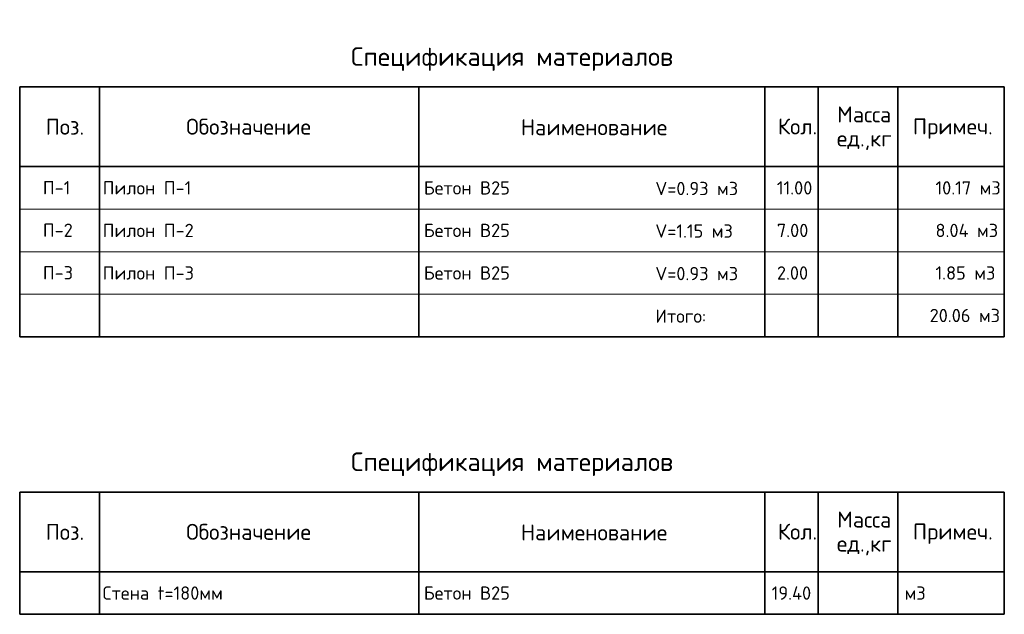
# Model space of a CAD drawing. Header units: millimetres. Extents: x -2725 to 87801, y 44707 to 71266.
# Tile 18 of 22: x 69301 to 87801, y 44707 to 55890. Entities that reach past the tile are written whole.
import ezdxf

# ---------------------------------------------------------------- set-up
doc = ezdxf.new("R2010")
doc.units = ezdxf.units.MM
doc.layers.add('Standard', color=7, linetype='Continuous', lineweight=25)
doc.styles.add('ARIAL', font='ARIAL.TTF')
doc.styles.add('ISOCPEUR', font='ISOCPEUR')

msp = doc.modelspace()

# ---------------------------------------------------------------- linework, layer by layer
at = {"layer": 'Standard', "color": 7, "linetype": 'Continuous', "lineweight": 35, "transparency": 33554687}
for p, q in [((69300.7, 54626.5), (87800.7, 54626.5)), ((69300.7, 54626.5), (69300.7, 53126.5)), ((69300.7, 53126.5), (69300.7, 54626.5)), ((70800.7, 54626.5), (70800.7, 53126.5)), ((76800.7, 54626.5), (76800.7, 53126.5)), ((83300.7, 54626.5), (83300.7, 53126.5)), ((84300.7, 54626.5), (84300.7, 53126.5)), ((85800.7, 54626.5), (85800.7, 53126.5)), ((87800.7, 54626.5), (87800.7, 53126.5)), ((69300.7, 53126.5), (69300.7, 52326.5)), ((87800.7, 53126.5), (69300.7, 53126.5)), ((70800.7, 53126.5), (70800.7, 52326.5)), ((76800.7, 53126.5), (76800.7, 52326.5)), ((83300.7, 53126.5), (83300.7, 52326.5)), ((84300.7, 53126.5), (84300.7, 52326.5)), ((85800.7, 53126.5), (85800.7, 52326.5)), ((87800.7, 53126.5), (87800.7, 52326.5)), ((69300.7, 52326.5), (69300.7, 51526.5)), ((70800.7, 52326.5), (70800.7, 51526.5)), ((76800.7, 52326.5), (76800.7, 51526.5)), ((83300.7, 52326.5), (83300.7, 51526.5)), ((84300.7, 52326.5), (84300.7, 51526.5)), ((85800.7, 52326.5), (85800.7, 51526.5)), ((87800.7, 52326.5), (87800.7, 51526.5)), ((69300.7, 51526.5), (69300.7, 49926.5)), ((70800.7, 51526.5), (70800.7, 49926.5)), ((76800.7, 51526.5), (76800.7, 49926.5)), ((83300.7, 51526.5), (83300.7, 49926.5)), ((84300.7, 51526.5), (84300.7, 49926.5)), ((85800.7, 51526.5), (85800.7, 49926.5)), ((87800.7, 51526.5), (87800.7, 49926.5)), ((69300.7, 49926.5), (87800.7, 49926.5)), ((69300.7, 47006.5), (87800.7, 47006.5)), ((69300.7, 47006.5), (69300.7, 45506.5)), ((69300.7, 45506.5), (69300.7, 47006.5)), ((70800.7, 47006.5), (70800.7, 45506.5)), ((76800.7, 47006.5), (76800.7, 45506.5)), ((83300.7, 47006.5), (83300.7, 45506.5)), ((84300.7, 47006.5), (84300.7, 45506.5)), ((85800.7, 47006.5), (85800.7, 45506.5)), ((87800.7, 47006.5), (87800.7, 45506.5)), ((87800.7, 45506.5), (69300.7, 45506.5)), ((69300.7, 45506.5), (69300.7, 44706.5)), ((70800.7, 45506.5), (70800.7, 44706.5)), ((76800.7, 45506.5), (76800.7, 44706.5)), ((83300.7, 45506.5), (83300.7, 44706.5)), ((84300.7, 45506.5), (84300.7, 44706.5)), ((85800.7, 45506.5), (85800.7, 44706.5)), ((87800.7, 45506.5), (87800.7, 44706.5)), ((69300.7, 44706.5), (87800.7, 44706.5))]:
    msp.add_line(p, q, dxfattribs=at)
at = {"layer": 'Standard', "color": 7, "linetype": 'Continuous', "lineweight": 13, "transparency": 33554687}
for p, q in [((69300.7, 52326.5), (87800.7, 52326.5)), ((69300.7, 51526.5), (87800.7, 51526.5)), ((69300.7, 50726.5), (87800.7, 50726.5)), ((69300.7, 45506.5), (87800.7, 45506.5)), ((69300.7, 44706.5), (87800.7, 44706.5))]:
    msp.add_line(p, q, dxfattribs=at)
at = {"layer": 'Standard', "color": 7, "linetype": 'Continuous', "lineweight": 35, "transparency": 33554687}
for points in [[(87800.7, 53126.5), (87800.7, 53126.5)], [(87800.7, 45506.5), (87800.7, 45506.5)]]:
    msp.add_lwpolyline(points, close=True, dxfattribs=at)

# ---------------------------------------------------------------- texts
at = {"layer": 'Standard', "color": 7, "linetype": 'Continuous', "lineweight": 35, "transparency": 33554687, "style": 'ISOCPEUR'}
for s, insert, char_height, width, attachment_point in [('\\A1;{\\fISOCPEUR|i0|b0;\\H350.000000;\\W1.000000;\\C7;Спецификация материалов}\\P', (78550.7, 54926.5), 350, 6122.965, 8), ('\\A1;{\\fISOCPEUR|i0|b0;\\H300.000000;\\W1.000000;\\C7;Поз.}\\P', (70150.3, 53876.1), 300, 873.679, 5), ('\\A1;{\\fISOCPEUR|i0|b0;\\H300.000000;\\W1.000000;\\C7;Обозначение}\\P', (73601.8, 53877.4), 300, 2501.273, 5), ('\\A1;{\\fISOCPEUR|i0|b0;\\H300.000000;\\W1.000000;\\C7;Кол.}\\P', (83915.5, 53881), 300, 888.889, 5), ('\\A1;{\\fISOCPEUR|i0|b0;\\H300.000000;\\W1.000000;\\C7;Наименование}\\P', (80093.4, 53866.6), 300, 2786.667, 5), ('\\A1;{\\fISOCPEUR|i0|b0;\\H300.000000;\\W1.000000;\\C7;Примеч.}\\P', (86833.7, 53842.1), 300, 1553.878, 5), ('\\A1;{\\fISOCPEUR|i0|b0;\\H250.000000;\\W1.000000;\\C7;Пилон П-1}\\P', (70859.3, 52726.5), 250, 1667.424, 4), ('\\A1;{\\fISOCPEUR|i0|b0;\\H250.000000;\\W1.000000;\\C7;11.00}\\P', (83527.4, 52726.5), 250, 777.273, 4), ('\\A1;{\\fISOCPEUR|i0|b0;\\H250.000000;\\W1.000000;\\C7;Пилон П-2}\\P', (70859.3, 51926.5), 250, 1721.212, 4), ('\\A1;{\\fISOCPEUR|i0|b0;\\H250.000000;\\W1.000000;\\C7;7.00}\\P', (83527.4, 51926.5), 250, 715.385, 4), ('\\A1;{\\fISOCPEUR|i0|b0;\\H250.000000;\\W1.000000;\\C7;Пилон П-3}\\P', (70859.3, 51126.5), 250, 1721.212, 4), ('\\A1;{\\fISOCPEUR|i0|b0;\\H250.000000;\\W1.000000;\\C7;2.00}\\P', (83527.4, 51126.5), 250, 715.385, 4), ('\\A1;{\\fISOCPEUR|i0|b0;\\H350.000000;\\W1.000000;\\C7;Спецификация материалов}\\P', (78550.7, 47306.5), 350, 6122.965, 8), ('\\A1;{\\fISOCPEUR|i0|b0;\\H300.000000;\\W1.000000;\\C7;Обозначение}\\P', (73601.8, 46257.4), 300, 2501.273, 5), ('\\A1;{\\fISOCPEUR|i0|b0;\\H300.000000;\\W1.000000;\\C7;Поз.}\\P', (70150.3, 46256.1), 300, 873.679, 5), ('\\A1;{\\fISOCPEUR|i0|b0;\\H300.000000;\\W1.000000;\\C7;Наименование}\\P', (80093.4, 46246.6), 300, 2786.667, 5), ('\\A1;{\\fISOCPEUR|i0|b0;\\H300.000000;\\W1.000000;\\C7;Кол.}\\P', (83915.5, 46261), 300, 888.889, 5), ('\\A1;{\\fISOCPEUR|i0|b0;\\H300.000000;\\W1.000000;\\C7;Примеч.}\\P', (86833.7, 46222.1), 300, 1553.878, 5), ('\\A1;{\\fISOCPEUR|i0|b0;\\H250.000000;\\W1.000000;\\C7;Стена t=180мм}\\P', (70859.3, 45106.5), 250, 2419.792, 4), ('\\A1;{\\fISOCPEUR|i0|b0;\\H250.000000;\\W1.000000;\\C7;19.40}\\P', (83800.7, 45106.5), 250, 860.294, 5), ('\\A1;{\\fISOCPEUR|i0|b0;\\H250.000000;\\W1.000000;\\C7;м3}\\P', (85927, 45106.5), 250, 485.294, 4)]:
    msp.add_mtext(s, dxfattribs=dict(at, insert=insert, char_height=char_height, width=width, attachment_point=attachment_point))
at = {"layer": 'Standard', "color": 7, "linetype": 'Continuous', "lineweight": 35, "transparency": 33554687, "char_height": 300, "width": 1244.513, "attachment_point": 2, "line_spacing_factor": 0.903614, "style": 'ARIAL'}
for insert in [(85168.4, 54257.9), (85168.4, 46637.9)]:
    msp.add_mtext('\\A1;{\\fISOCPEUR|i0|b0;\\H300.000000;\\W1.000000;\\C7;Масса}\\P{\\fISOCPEUR|i0|b0;\\H300.000000;\\W1.000000;\\C7;ед.,кг}\\P', dxfattribs=dict(at, insert=insert))
at = {"layer": 'Standard', "color": 7, "linetype": 'Continuous', "lineweight": 13, "transparency": 33554687, "char_height": 250}
for s, insert, width, attachment_point, style in [('}\\P', (76900.7, 52936.5), 86.591, 4, 'ARIAL'), ('\\A1;{\\fISOCPEUR|i0|b0;\\H250.000000;\\W1.000000;\\C7;10.17 м3}\\P', (86507.4, 52726.5), 1311.111, 4, 'ISOCPEUR'), ('\\A1;{\\fISOCPEUR|i0|b0;\\H250.000000;\\W1.000000;\\C7;П-1}\\P', (69736.1, 52605.3), 604.167, 7, 'ISOCPEUR'), ('\\A1;{\\fISOCPEUR|i0|b0;\\H250.000000;\\W1.000000;\\C7;V=0.93 м3}\\P', (81243.5, 52714.9), 1646.032, 4, 'ISOCPEUR'), ('}\\P', (76900.7, 52576.4), 86.591, 4, 'ARIAL'), ('\\A1;{\\fISOCPEUR|i0|b0;\\H250.000000;\\W1.000000;\\C7;V=1.15 м3}\\P', (81243.5, 51914.9), 1538.095, 4, 'ISOCPEUR'), ('\\A1;{\\fISOCPEUR|i0|b0;\\H250.000000;\\W1.000000;\\C7;П-2}\\P', (69736.1, 51805.3), 664.583, 7, 'ISOCPEUR'), ('}\\P', (76900.7, 52136.5), 86.591, 4, 'ARIAL'), ('\\A1;{\\fISOCPEUR|i0|b0;\\H250.000000;\\W1.000000;\\C7;8.04 м3}\\P', (86507.4, 51926.5), 1269.792, 4, 'ISOCPEUR'), ('}\\P', (76900.7, 51776.4), 86.591, 4, 'ARIAL'), ('\\A1;{\\fISOCPEUR|i0|b0;\\H250.000000;\\W1.000000;\\C7;П-3}\\P', (69736.1, 51005.3), 664.583, 7, 'ISOCPEUR'), ('}\\P', (76900.7, 51336.5), 86.591, 4, 'ARIAL'), ('\\A1;{\\fISOCPEUR|i0|b0;\\H250.000000;\\W1.000000;\\C7;1.85 м3}\\P', (86507.4, 51126.5), 1189.362, 4, 'ISOCPEUR'), ('\\A1;{\\fISOCPEUR|i0|b0;\\H250.000000;\\W1.000000;\\C7;V=0.93 м3}\\P', (81243.5, 51114.9), 1646.032, 4, 'ISOCPEUR'), ('}\\P', (76900.7, 50976.4), 86.591, 4, 'ARIAL'), ('\\A1;{\\fISOCPEUR|i0|b0;\\H250.000000;\\W1.000000;\\C7;Итого:}\\P', (81243.5, 50314.9), 1144.186, 4, 'ISOCPEUR'), ('\\A1;{\\fISOCPEUR|i0|b0;\\H250.000000;\\W1.000000;\\C7;20.06 м3}\\P', (86397.4, 50326.5), 1420.37, 4, 'ISOCPEUR'), ('}\\P', (76900.7, 45316.5), 86.591, 4, 'ARIAL'), ('}\\P', (76900.7, 44956.4), 86.591, 4, 'ARIAL')]:
    msp.add_mtext(s, dxfattribs=dict(at, insert=insert, width=width, attachment_point=attachment_point, style=style))
at = {"layer": 'Standard', "color": 7, "linetype": 'Continuous', "lineweight": 50, "transparency": 33554687, "char_height": 250, "width": 1771.324, "attachment_point": 4, "style": 'ISOCPEUR'}
for insert in [(76894, 52726.5), (76894, 51926.5), (76894, 51126.5), (76894, 45106.5)]:
    msp.add_mtext('\\A1;{\\fISOCPEUR|i0|b0;\\H250.000000;\\W1.000000;\\C7;Бетон В25}\\P', dxfattribs=dict(at, insert=insert))

doc.saveas('drawing.dxf')
